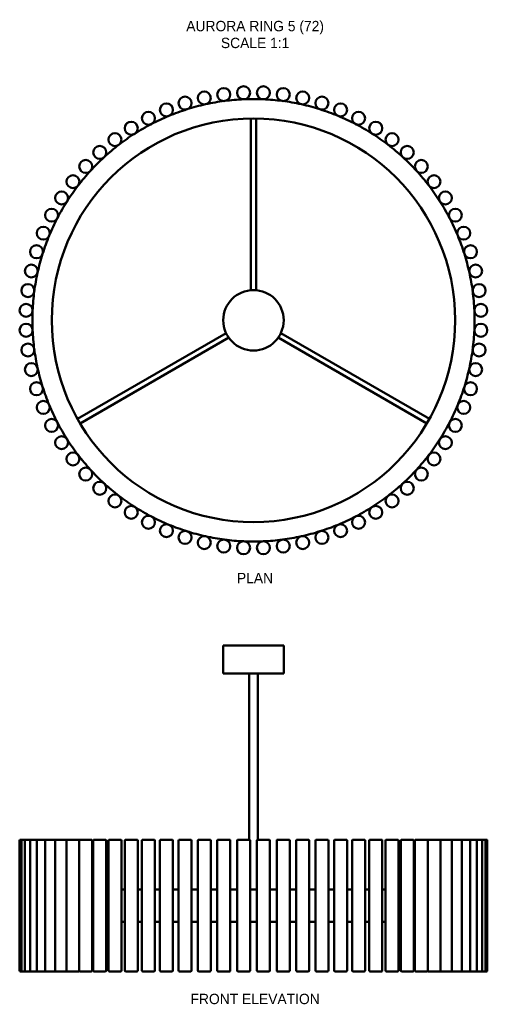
# Model space of a CAD drawing. Header units: millimetres. Extents: x 105 to 1189, y 123 to 2404.
import ezdxf

# ---------------------------------------------------------------- set-up
doc = ezdxf.new("R2010")
doc.units = ezdxf.units.MM
doc.layers.add('Symbol (ANSI)', color=7, linetype='Continuous', lineweight=25)
doc.layers.add('Visible (ANSI)', color=7, linetype='Continuous', lineweight=50)
doc.styles.add('Note Text (ANSI)', font='tahoma.ttf')

msp = doc.modelspace()

# ---------------------------------------------------------------- linework, layer by layer
at = {"layer": 'Visible (ANSI)'}
for p, q in [((641.4, 1777.4), (641.4, 2175.1)), ((653.4, 1777.4), (653.4, 2175.1)), ((584, 1678), (239.6, 1479.1)), ((590, 1667.6), (245.6, 1468.7)), ((704.8, 1667.6), (1049.3, 1468.7)), ((710.8, 1678), (1055.3, 1479.1)), ((717.4, 954.5), (577.4, 954.5)), ((577.4, 889.5), (577.4, 954.5)), ((717.4, 889.5), (717.4, 954.5)), ((577.4, 889.5), (717.4, 889.5)), ((637.4, 504.5), (637.4, 889.5)), ((657.4, 504.5), (657.4, 889.5)), ((105.4, 201.5), (105.4, 502.5)), ((107.4, 504.5), (111.5, 504.5)), ((109.5, 201.5), (109.5, 502.5)), ((111.5, 504.5), (119.4, 504.5)), ((117.4, 201.5), (117.4, 502.5)), ((119.4, 504.5), (131.4, 504.5)), ((129.4, 201.5), (129.4, 502.5)), ((131.4, 504.5), (147.1, 504.5)), ((145.1, 201.5), (145.1, 502.5)), ((147.1, 504.5), (166.5, 504.5)), ((164.5, 201.5), (164.5, 502.5)), ((166.5, 504.5), (189.6, 504.5)), ((187.6, 201.5), (187.6, 502.5)), ((189.6, 504.5), (215.6, 504.5)), ((213.9, 201.5), (213.9, 502.5)), ((215.9, 504.5), (241.9, 504.5)), ((243.5, 201.5), (243.5, 502.5)), ((245.5, 504.5), (271.5, 504.5)), ((273.5, 201.5), (273.5, 502.5)), ((276.1, 201.5), (276.1, 502.5)), ((278.1, 504.5), (304.1, 504.5)), ((306.1, 201.5), (306.1, 502.5)), ((311.3, 201.5), (311.3, 502.5)), ((313.3, 504.5), (339.3, 504.5)), ((341.3, 201.5), (341.3, 502.5)), ((349, 201.5), (349, 502.5)), ((351, 504.5), (377, 504.5)), ((379, 201.5), (379, 502.5)), ((388.9, 201.5), (388.9, 502.5)), ((390.9, 504.5), (416.9, 504.5)), ((418.9, 201.5), (418.9, 502.5)), ((430.6, 201.5), (430.6, 502.5)), ((432.6, 504.5), (458.6, 504.5)), ((460.6, 201.5), (460.6, 502.5)), ((473.8, 201.5), (473.8, 502.5)), ((475.8, 504.5), (501.8, 504.5)), ((503.8, 201.5), (503.8, 502.5)), ((518.3, 201.5), (518.3, 502.5)), ((520.3, 504.5), (546.3, 504.5)), ((548.3, 201.5), (548.3, 502.5)), ((563.6, 201.5), (563.6, 502.5)), ((565.6, 504.5), (591.6, 504.5)), ((593.6, 201.5), (593.6, 502.5)), ((609.4, 201.5), (609.4, 502.5)), ((611.4, 504.5), (637.4, 504.5)), ((639.4, 201.5), (639.4, 502.5)), ((655.4, 201.5), (655.4, 502.5)), ((657.4, 504.5), (683.4, 504.5)), ((685.4, 201.5), (685.4, 502.5)), ((701.3, 201.5), (701.3, 502.5)), ((703.3, 504.5), (729.3, 504.5)), ((731.3, 201.5), (731.3, 502.5)), ((746.6, 201.5), (746.6, 502.5)), ((748.6, 504.5), (774.6, 504.5)), ((776.6, 201.5), (776.6, 502.5)), ((791.1, 201.5), (791.1, 502.5)), ((793.1, 504.5), (819.1, 504.5)), ((821.1, 201.5), (821.1, 502.5)), ((834.3, 201.5), (834.3, 502.5)), ((836.3, 504.5), (862.3, 504.5)), ((864.3, 201.5), (864.3, 502.5)), ((876, 201.5), (876, 502.5)), ((878, 504.5), (904, 504.5)), ((906, 201.5), (906, 502.5)), ((915.9, 201.5), (915.9, 502.5)), ((917.9, 504.5), (943.9, 504.5)), ((945.9, 201.5), (945.9, 502.5)), ((953.6, 201.5), (953.6, 502.5)), ((955.6, 504.5), (981.6, 504.5)), ((983.6, 201.5), (983.6, 502.5)), ((988.8, 201.5), (988.8, 502.5)), ((990.8, 504.5), (1016.8, 504.5)), ((1018.8, 201.5), (1018.8, 502.5)), ((1021.4, 201.5), (1021.4, 502.5)), ((1023.4, 504.5), (1049.4, 504.5)), ((1051.4, 201.5), (1051.4, 502.5)), ((1052.9, 504.5), (1078.9, 504.5)), ((1079.3, 504.5), (1105.3, 504.5)), ((1080.9, 201.5), (1080.9, 502.5)), ((1105.3, 504.5), (1128.3, 504.5)), ((1107.3, 201.5), (1107.3, 502.5)), ((1128.3, 504.5), (1147.8, 504.5)), ((1130.3, 201.5), (1130.3, 502.5)), ((1147.8, 504.5), (1163.5, 504.5)), ((1149.8, 201.5), (1149.8, 502.5)), ((1163.5, 504.5), (1175.4, 504.5)), ((1165.5, 201.5), (1165.5, 502.5)), ((1175.4, 504.5), (1183.4, 504.5)), ((1177.4, 201.5), (1177.4, 502.5)), ((1183.4, 504.5), (1187.4, 504.5)), ((1185.4, 201.5), (1185.4, 502.5)), ((1189.4, 201.5), (1189.4, 502.5)), ((276.1, 389.5), (273.5, 389.5)), ((311.3, 389.5), (306.1, 389.5)), ((349, 389.5), (341.3, 389.5)), ((388.9, 389.5), (379, 389.5)), ((430.6, 389.5), (418.9, 389.5)), ((473.8, 389.5), (460.6, 389.5)), ((518.3, 389.5), (503.8, 389.5)), ((563.6, 389.5), (548.3, 389.5)), ((609.4, 389.5), (593.6, 389.5)), ((655.4, 389.5), (639.4, 389.5)), ((701.3, 389.5), (685.4, 389.5)), ((746.6, 389.5), (731.3, 389.5)), ((791.1, 389.5), (776.6, 389.5)), ((834.3, 389.5), (821.1, 389.5)), ((876, 389.5), (864.3, 389.5)), ((915.9, 389.5), (906, 389.5)), ((953.6, 389.5), (945.9, 389.5)), ((988.8, 389.5), (983.6, 389.5)), ((1021.4, 389.5), (1018.8, 389.5)), ((273.5, 314.5), (276.1, 314.5)), ((306.1, 314.5), (311.3, 314.5)), ((341.3, 314.5), (349, 314.5)), ((379, 314.5), (388.9, 314.5)), ((418.9, 314.5), (430.6, 314.5)), ((460.6, 314.5), (473.8, 314.5)), ((503.8, 314.5), (518.3, 314.5)), ((548.3, 314.5), (563.6, 314.5)), ((593.6, 314.5), (609.4, 314.5)), ((639.4, 314.5), (655.4, 314.5)), ((685.4, 314.5), (701.3, 314.5)), ((731.3, 314.5), (746.6, 314.5)), ((776.6, 314.5), (791.1, 314.5)), ((821.1, 314.5), (834.3, 314.5)), ((864.3, 314.5), (876, 314.5)), ((906, 314.5), (915.9, 314.5)), ((945.9, 314.5), (953.6, 314.5)), ((983.6, 314.5), (988.8, 314.5)), ((1018.8, 314.5), (1021.4, 314.5)), ((111.5, 199.5), (107.4, 199.5)), ((119.4, 199.5), (111.5, 199.5)), ((131.4, 199.5), (119.4, 199.5)), ((147.1, 199.5), (131.4, 199.5)), ((166.5, 199.5), (147.1, 199.5)), ((189.6, 199.5), (166.5, 199.5)), ((215.6, 199.5), (189.6, 199.5)), ((241.9, 199.5), (215.9, 199.5)), ((271.5, 199.5), (245.5, 199.5)), ((304.1, 199.5), (278.1, 199.5)), ((339.3, 199.5), (313.3, 199.5)), ((377, 199.5), (351, 199.5)), ((416.9, 199.5), (390.9, 199.5)), ((458.6, 199.5), (432.6, 199.5)), ((501.8, 199.5), (475.8, 199.5)), ((546.3, 199.5), (520.3, 199.5)), ((591.6, 199.5), (565.6, 199.5)), ((637.4, 199.5), (611.4, 199.5)), ((683.4, 199.5), (657.4, 199.5)), ((729.3, 199.5), (703.3, 199.5)), ((774.6, 199.5), (748.6, 199.5)), ((819.1, 199.5), (793.1, 199.5)), ((862.3, 199.5), (836.3, 199.5)), ((904, 199.5), (878, 199.5)), ((943.9, 199.5), (917.9, 199.5)), ((981.6, 199.5), (955.6, 199.5)), ((1016.8, 199.5), (990.8, 199.5)), ((1049.4, 199.5), (1023.4, 199.5)), ((1078.9, 199.5), (1052.9, 199.5)), ((1105.3, 199.5), (1079.3, 199.5)), ((1128.3, 199.5), (1105.3, 199.5)), ((1147.8, 199.5), (1128.3, 199.5)), ((1163.5, 199.5), (1147.8, 199.5)), ((1175.4, 199.5), (1163.5, 199.5)), ((1183.4, 199.5), (1175.4, 199.5)), ((1187.4, 199.5), (1183.4, 199.5))]:
    msp.add_line(p, q, dxfattribs=at)
for centre, radius in [((533.3, 2222.7), 15), ((578.6, 2230.6), 15), ((624.4, 2234.7), 15), ((670.4, 2234.7), 15), ((716.3, 2230.6), 15), ((761.6, 2222.7), 15), ((488.8, 2210.7), 15), ((806.1, 2210.7), 15), ((403.9, 2175.6), 15), ((445.6, 2195), 15), ((849.3, 2195), 15), ((891, 2175.6), 15), ((647.4, 1707.7), 467.5), ((364, 2152.6), 15), ((930.9, 2152.6), 15), ((326.3, 2126.2), 15), ((968.6, 2126.2), 15), ((291.1, 2096.6), 15), ((1003.8, 2096.6), 15), ((258.5, 2064), 15), ((1036.4, 2064), 15), ((228.9, 2028.8), 15), ((1065.9, 2028.8), 15), ((202.6, 1991.1), 15), ((1092.3, 1991.1), 15), ((179.5, 1951.2), 15), ((1115.3, 1951.2), 15), ((160.1, 1909.5), 15), ((1134.8, 1909.5), 15), ((144.4, 1866.3), 15), ((1150.5, 1866.3), 15), ((132.4, 1821.8), 15), ((1162.4, 1821.8), 15), ((124.5, 1776.5), 15), ((1170.4, 1776.5), 15), ((647.4, 1707.7), 70), ((120.4, 1730.7), 15), ((1174.4, 1730.7), 15), ((120.4, 1684.7), 15), ((1174.4, 1684.7), 15), ((124.5, 1638.8), 15), ((1170.4, 1638.8), 15), ((132.4, 1593.5), 15), ((1162.4, 1593.5), 15), ((144.4, 1549), 15), ((1150.5, 1549), 15), ((160.1, 1505.8), 15), ((1134.8, 1505.8), 15), ((179.5, 1464.1), 15), ((1115.3, 1464.1), 15), ((202.6, 1424.2), 15), ((1092.3, 1424.2), 15), ((228.9, 1386.5), 15), ((1065.9, 1386.5), 15), ((258.5, 1351.3), 15), ((1036.4, 1351.3), 15), ((291.1, 1318.7), 15), ((1003.8, 1318.7), 15), ((326.3, 1289.2), 15), ((968.6, 1289.2), 15), ((364, 1262.8), 15), ((930.9, 1262.8), 15), ((403.9, 1239.8), 15), ((891, 1239.8), 15), ((445.6, 1220.3), 15), ((849.3, 1220.3), 15), ((488.8, 1204.6), 15), ((806.1, 1204.6), 15), ((533.3, 1192.7), 15), ((578.6, 1184.7), 15), ((624.4, 1180.7), 15), ((670.4, 1180.7), 15), ((716.3, 1184.7), 15), ((761.6, 1192.7), 15)]:
    msp.add_circle(centre, radius, dxfattribs=at)
for centre, radius, start, end in [((647.4, 1707.7), 512.5, 97.5, 102.5), ((647.4, 1707.7), 512.5, 92.5, 97.5), ((647.4, 1707.7), 512.5, 87.5, 92.5), ((647.4, 1707.7), 512.5, 82.5, 87.5), ((647.4, 1707.7), 512.5, 77.5, 82.5), ((647.4, 1707.7), 512.5, 107.5, 112.5), ((647.4, 1707.7), 512.5, 102.5, 107.5), ((647.4, 1707.7), 512.5, 72.5, 77.5), ((647.4, 1707.7), 512.5, 67.5, 72.5), ((647.4, 1707.7), 512.5, 112.5, 117.5), ((647.4, 1707.7), 512.5, 62.5, 67.5), ((647.4, 1707.7), 512.5, 117.5, 122.5), ((647.4, 1707.7), 512.5, 57.5, 62.5), ((647.4, 1707.7), 512.5, 122.5, 127.5), ((647.4, 1707.7), 512.5, 52.5, 57.5), ((647.4, 1707.7), 512.5, 127.5, 132.5), ((647.4, 1707.7), 512.5, 47.5, 52.5), ((647.4, 1707.7), 512.5, 132.5, 137.5), ((647.4, 1707.7), 512.5, 42.5, 47.5), ((647.4, 1707.7), 512.5, 137.5, 142.5), ((647.4, 1707.7), 512.5, 37.5, 42.5), ((647.4, 1707.7), 512.5, 142.5, 147.5), ((647.4, 1707.7), 512.5, 32.5, 37.5), ((647.4, 1707.7), 512.5, 147.5, 152.5), ((647.4, 1707.7), 512.5, 27.5, 32.5), ((647.4, 1707.7), 512.5, 152.5, 157.5), ((647.4, 1707.7), 512.5, 22.5, 27.5), ((647.4, 1707.7), 512.5, 157.5, 162.5), ((647.4, 1707.7), 512.5, 17.5, 22.5), ((647.4, 1707.7), 512.5, 162.5, 167.5), ((647.4, 1707.7), 512.5, 12.5, 17.5), ((647.4, 1707.7), 512.5, 167.5, 172.5), ((647.4, 1707.7), 512.5, 7.5, 12.5), ((647.4, 1707.7), 512.5, 172.5, 177.5), ((647.4, 1707.7), 512.5, 2.5, 7.5), ((647.4, 1707.7), 512.5, 177.5, 182.5), ((647.4, 1707.7), 512.5, 357.5, 2.5), ((647.4, 1707.7), 512.5, 182.5, 187.5), ((647.4, 1707.7), 512.5, 352.5, 357.5), ((647.4, 1707.7), 512.5, 187.5, 192.5), ((647.4, 1707.7), 512.5, 347.5, 352.5), ((647.4, 1707.7), 512.5, 192.5, 197.5), ((647.4, 1707.7), 512.5, 342.5, 347.5), ((647.4, 1707.7), 512.5, 197.5, 202.5), ((647.4, 1707.7), 512.5, 337.5, 342.5), ((647.4, 1707.7), 512.5, 202.5, 207.5), ((647.4, 1707.7), 512.5, 332.5, 337.5), ((647.4, 1707.7), 512.5, 207.5, 212.5), ((647.4, 1707.7), 512.5, 327.5, 332.5), ((647.4, 1707.7), 512.5, 212.5, 217.5), ((647.4, 1707.7), 512.5, 322.5, 327.5), ((647.4, 1707.7), 512.5, 217.5, 222.5), ((647.4, 1707.7), 512.5, 317.5, 322.5), ((647.4, 1707.7), 512.5, 222.5, 227.5), ((647.4, 1707.7), 512.5, 312.5, 317.5), ((647.4, 1707.7), 512.5, 227.5, 232.5), ((647.4, 1707.7), 512.5, 307.5, 312.5), ((647.4, 1707.7), 512.5, 232.5, 237.5), ((647.4, 1707.7), 512.5, 302.5, 307.5), ((647.4, 1707.7), 512.5, 237.5, 242.5), ((647.4, 1707.7), 512.5, 297.5, 302.5), ((647.4, 1707.7), 512.5, 242.5, 247.5), ((647.4, 1707.7), 512.5, 247.5, 252.5), ((647.4, 1707.7), 512.5, 287.5, 292.5), ((647.4, 1707.7), 512.5, 292.5, 297.5), ((647.4, 1707.7), 512.5, 252.5, 257.5), ((647.4, 1707.7), 512.5, 282.5, 287.5), ((647.4, 1707.7), 512.5, 257.5, 262.5), ((647.4, 1707.7), 512.5, 262.5, 267.5), ((647.4, 1707.7), 512.5, 267.5, 272.5), ((647.4, 1707.7), 512.5, 272.5, 277.5), ((647.4, 1707.7), 512.5, 277.5, 282.5), ((107.4, 502.5), 2, 90, 180), ((111.5, 502.5), 2, 90, 180), ((119.4, 502.5), 2, 90, 180), ((131.4, 502.5), 2, 90, 180), ((147.1, 502.5), 2, 90, 180), ((166.5, 502.5), 2, 90, 180), ((189.6, 502.5), 2, 90, 180), ((215.9, 502.5), 2, 90, 180), ((215.6, 502.5), 2, 84.3314, 90), ((241.9, 502.5), 2, 26.4886, 90), ((245.5, 502.5), 2, 90, 180), ((271.5, 502.5), 2, 0, 90), ((278.1, 502.5), 2, 90, 180), ((304.1, 502.5), 2, 0, 90), ((313.3, 502.5), 2, 90, 180), ((339.3, 502.5), 2, 0, 90), ((351, 502.5), 2, 90, 180), ((377, 502.5), 2, 0, 90), ((390.9, 502.5), 2, 90, 180), ((416.9, 502.5), 2, 0, 90), ((432.6, 502.5), 2, 90, 180), ((458.6, 502.5), 2, 0, 90), ((475.8, 502.5), 2, 90, 180), ((501.8, 502.5), 2, 0, 90), ((520.3, 502.5), 2, 90, 180), ((546.3, 502.5), 2, 0, 90), ((565.6, 502.5), 2, 90, 180), ((591.6, 502.5), 2, 0, 90), ((611.4, 502.5), 2, 90, 180), ((637.4, 502.5), 2, 0, 90), ((657.4, 502.5), 2, 90, 180), ((683.4, 502.5), 2, 0, 90), ((703.3, 502.5), 2, 90, 180), ((729.3, 502.5), 2, 0, 90), ((748.6, 502.5), 2, 90, 180), ((774.6, 502.5), 2, 0, 90), ((793.1, 502.5), 2, 90, 180), ((819.1, 502.5), 2, 0, 90), ((836.3, 502.5), 2, 90, 180), ((862.3, 502.5), 2, 0, 90), ((878, 502.5), 2, 90, 180), ((904, 502.5), 2, 0, 90), ((917.9, 502.5), 2, 90, 180), ((943.9, 502.5), 2, 0, 90), ((955.6, 502.5), 2, 90, 180), ((981.6, 502.5), 2, 0, 90), ((990.8, 502.5), 2, 90, 180), ((1016.8, 502.5), 2, 0, 90), ((1023.4, 502.5), 2, 90, 180), ((1049.4, 502.5), 2, 0, 90), ((1052.9, 502.5), 2, 90, 153.5114), ((1078.9, 502.5), 2, 0, 90), ((1079.3, 502.5), 2, 90, 95.6686), ((1105.3, 502.5), 2, 0, 90), ((1128.3, 502.5), 2, 0, 90), ((1147.8, 502.5), 2, 0, 90), ((1163.5, 502.5), 2, 0, 90), ((1175.4, 502.5), 2, 0, 90), ((1183.4, 502.5), 2, 0, 90), ((1187.4, 502.5), 2, 0, 90), ((107.4, 201.5), 2, 180, 270), ((111.5, 201.5), 2, 180, 270), ((119.4, 201.5), 2, 180, 270), ((131.4, 201.5), 2, 180, 270), ((147.1, 201.5), 2, 180, 270), ((166.5, 201.5), 2, 180, 270), ((189.6, 201.5), 2, 180, 270), ((215.9, 201.5), 2, 180, 270), ((215.6, 201.5), 2, 270, 275.6686), ((241.9, 201.5), 2, 270, 333.5114), ((245.5, 201.5), 2, 180, 270), ((271.5, 201.5), 2, 270, 0), ((278.1, 201.5), 2, 180, 270), ((304.1, 201.5), 2, 270, 0), ((313.3, 201.5), 2, 180, 270), ((339.3, 201.5), 2, 270, 0), ((351, 201.5), 2, 180, 270), ((377, 201.5), 2, 270, 0), ((390.9, 201.5), 2, 180, 270), ((416.9, 201.5), 2, 270, 0), ((432.6, 201.5), 2, 180, 270), ((458.6, 201.5), 2, 270, 0), ((475.8, 201.5), 2, 180, 270), ((501.8, 201.5), 2, 270, 0), ((520.3, 201.5), 2, 180, 270), ((546.3, 201.5), 2, 270, 0), ((565.6, 201.5), 2, 180, 270), ((591.6, 201.5), 2, 270, 0), ((611.4, 201.5), 2, 180, 270), ((637.4, 201.5), 2, 270, 0), ((657.4, 201.5), 2, 180, 270), ((683.4, 201.5), 2, 270, 0), ((703.3, 201.5), 2, 180, 270), ((729.3, 201.5), 2, 270, 0), ((748.6, 201.5), 2, 180, 270), ((774.6, 201.5), 2, 270, 0), ((793.1, 201.5), 2, 180, 270), ((819.1, 201.5), 2, 270, 0), ((836.3, 201.5), 2, 180, 270), ((862.3, 201.5), 2, 270, 0), ((878, 201.5), 2, 180, 270), ((904, 201.5), 2, 270, 0), ((917.9, 201.5), 2, 180, 270), ((943.9, 201.5), 2, 270, 0), ((955.6, 201.5), 2, 180, 270), ((981.6, 201.5), 2, 270, 0), ((990.8, 201.5), 2, 180, 270), ((1016.8, 201.5), 2, 270, 0), ((1023.4, 201.5), 2, 180, 270), ((1049.4, 201.5), 2, 270, 0), ((1052.9, 201.5), 2, 206.4886, 270), ((1078.9, 201.5), 2, 270, 0), ((1079.3, 201.5), 2, 264.3314, 270), ((1105.3, 201.5), 2, 270, 0), ((1128.3, 201.5), 2, 270, 0), ((1147.8, 201.5), 2, 270, 0), ((1163.5, 201.5), 2, 270, 0), ((1175.4, 201.5), 2, 270, 0), ((1183.4, 201.5), 2, 270, 0), ((1187.4, 201.5), 2, 270, 0)]:
    msp.add_arc(centre, radius, start, end, dxfattribs=at)

# ---------------------------------------------------------------- texts
at = {"layer": 'Symbol (ANSI)', "insert": (651.2, 2401.2), "char_height": 24, "width": 1299.481, "attachment_point": 2, "line_spacing_factor": 0.976645, "style": 'Note Text (ANSI)'}
msp.add_mtext('{\\fGill Sans MT|b0|i0;\\H24.0000;AURORA RING 5 (72)\\P\\fGill Sans MT|b0|i0;\\H24.0000;SCALE 1:1}', dxfattribs=at)
at = {"layer": 'Symbol (ANSI)', "char_height": 24, "attachment_point": 2, "style": 'Note Text (ANSI)'}
for s, insert, width in [('{\\fGill Sans MT|b0|i0;\\H24.0000;PLAN }', (650.9, 1122.6), 1302.351), ('{\\fGill Sans MT|b0|i0;\\H24.0000;FRONT ELEVATION}', (651.2, 147.6), 1294.878)]:
    msp.add_mtext(s, dxfattribs=dict(at, insert=insert, width=width))

doc.saveas('drawing.dxf')
